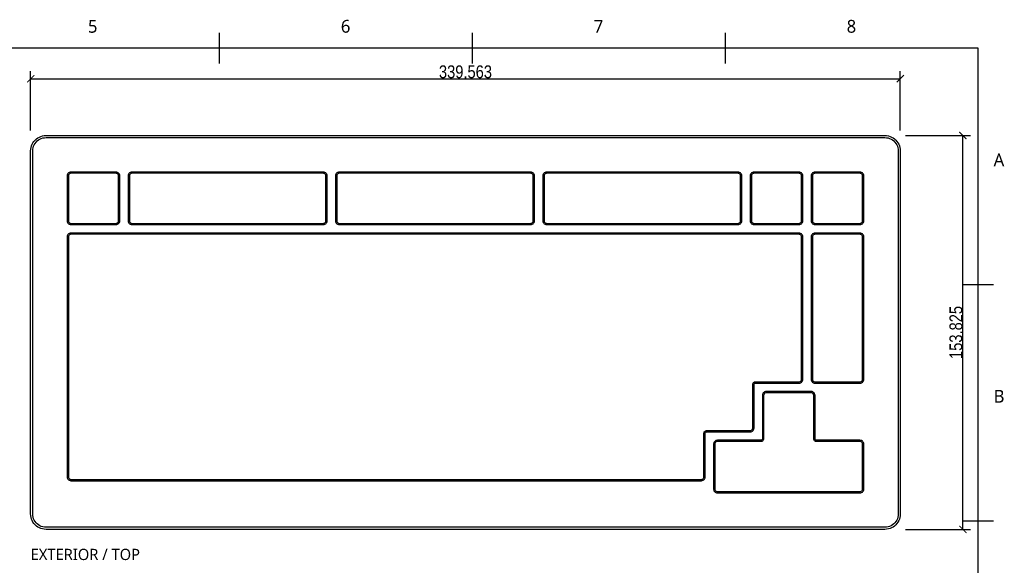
# Model space of a CAD drawing. Header units: millimetres. Extents: x 9 to 415, y 5 to 293.
# Tile 11 of 11: x 223 to 415, y 186 to 293. Entities that reach past the tile are written whole.
import ezdxf

# ---------------------------------------------------------------- set-up
doc = ezdxf.new("R2010")
doc.units = ezdxf.units.MM
for name, color, linetype in [('DIMENSIONS', 7, 'Continuous'), ('NOTES', 7, 'Continuous'), ('VISIBLE', 7, 'Continuous')]:
    doc.layers.add(name, color=color, linetype=linetype)
doc.styles.add('OpenSans', font='OpenSans-Regular.ttf')
doc.styles.add('OpenSansCondensed-Light', font='OpenSansCondensed-Light.ttf')
doc.dimstyles.new('EZDXF', dxfattribs={"dimtxt": 0.25, "dimasz": 0.175, "dimexe": 0.375, "dimexo": 0.125, "dimgap": 0.1, "dimtad": 1, "dimlfac": 100, "dimzin": 12, "dimdsep": 46, "dimtxsty": 'OpenSansCondensed-Light', "dimblk": 'ARCHTICK', "dimcen": 2.5, "dimazin": 3, "dimtfac": 0.5, "dimtmove": 2, "dimatfit": 3})

# ---------------------------------------------------------------- blocks, each defined once
blk = doc.blocks.new('_ARCHTICK')
at = {"color": 0, "linetype": 'BYBLOCK', "const_width": 0.15}
blk.add_lwpolyline([(-0.5, -0.5), (0.5, 0.5)], dxfattribs=at)

msp = doc.modelspace()

# ---------------------------------------------------------------- linework, layer by layer
at = {"layer": 'VISIBLE'}
for points in [[(261.875, 284), (261.875, 290)], [(311.25, 284), (311.25, 290)], [(360.625, 284), (360.625, 290)], [(15, 10), (410, 10), (410, 287), (15, 287), (15, 10)], [(225, 266.9125), (225.01886, 267.24839), (225.07522, 267.58006), (225.16835, 267.90334), (225.29709, 268.21415), (225.45983, 268.5086), (225.65451, 268.78297), (225.87868, 269.03382), (226.12953, 269.25799), (226.4039, 269.45267), (226.69835, 269.61541), (227.00916, 269.74415), (227.33244, 269.83728), (227.66411, 269.89364), (228, 269.9125)], [(225.4, 266.9125), (225.41896, 267.2259), (225.47555, 267.53472), (225.56896, 267.83447), (225.69781, 268.12078), (225.86024, 268.38947), (226.05387, 268.63662), (226.27588, 268.85863), (226.52303, 269.05226), (226.79172, 269.21469), (227.07803, 269.34354), (227.37778, 269.43695), (227.6866, 269.49354), (228, 269.5125)], [(228, 269.9125), (391.78125, 269.9125)], [(228, 269.5125), (391.78125, 269.5125)], [(391.78125, 269.9125), (392.11714, 269.89364), (392.44881, 269.83728), (392.77209, 269.74415), (393.0829, 269.61541), (393.37735, 269.45267), (393.65172, 269.25799), (393.90257, 269.03382), (394.12674, 268.78297), (394.32142, 268.5086), (394.48416, 268.21415), (394.6129, 267.90334), (394.70603, 267.58006), (394.76239, 267.24839), (394.78125, 266.9125)], [(391.78125, 269.5125), (392.09465, 269.49354), (392.40347, 269.43695), (392.70322, 269.34354), (392.98953, 269.21469), (393.25822, 269.05226), (393.50537, 268.85863), (393.72738, 268.63662), (393.92101, 268.38947), (394.08344, 268.12078), (394.21229, 267.83447), (394.3057, 267.53472), (394.36229, 267.2259), (394.38125, 266.9125)], [(225, 196), (225, 266.9125)], [(225.4, 196), (225.4, 266.9125)], [(394.38125, 266.9125), (394.38125, 196)], [(394.78125, 266.9125), (394.78125, 196)], [(232.875, 262.7875), (232.70811, 262.7687), (232.54959, 262.71323), (232.40738, 262.62387), (232.28863, 262.50512), (232.19927, 262.36291), (232.1438, 262.20439), (232.125, 262.0375)], [(232.125, 262.0375), (232.125, 253.2625)], [(232.875, 262.5375), (232.74559, 262.52046), (232.625, 262.47051), (232.52145, 262.39105), (232.44199, 262.2875), (232.39204, 262.16691), (232.375, 262.0375)], [(232.375, 262.0375), (232.375, 253.2625)], [(241.65, 262.7875), (232.875, 262.7875)], [(241.65, 262.5375), (232.875, 262.5375)], [(242.4, 262.0375), (242.3812, 262.20439), (242.32573, 262.36291), (242.23637, 262.50512), (242.11762, 262.62387), (241.97541, 262.71323), (241.81689, 262.7687), (241.65, 262.7875)], [(242.15, 262.0375), (242.13296, 262.16691), (242.08301, 262.2875), (242.00355, 262.39105), (241.9, 262.47051), (241.77941, 262.52046), (241.65, 262.5375)], [(242.15, 253.2625), (242.15, 262.0375)], [(242.4, 253.2625), (242.4, 262.0375)], [(244.78125, 262.7875), (244.61436, 262.7687), (244.45584, 262.71323), (244.31363, 262.62387), (244.19488, 262.50512), (244.10552, 262.36291), (244.05005, 262.20439), (244.03125, 262.0375)], [(244.03125, 262.0375), (244.03125, 253.2625)], [(244.78125, 262.5375), (244.65184, 262.52046), (244.53125, 262.47051), (244.4277, 262.39105), (244.34824, 262.2875), (244.29829, 262.16691), (244.28125, 262.0375)], [(244.28125, 262.0375), (244.28125, 253.2625)], [(282.13125, 262.7875), (244.78125, 262.7875)], [(282.13125, 262.5375), (244.78125, 262.5375)], [(282.88125, 262.0375), (282.86245, 262.20439), (282.80698, 262.36291), (282.71762, 262.50512), (282.59887, 262.62387), (282.45666, 262.71323), (282.29814, 262.7687), (282.13125, 262.7875)], [(282.63125, 262.0375), (282.61421, 262.16691), (282.56426, 262.2875), (282.4848, 262.39105), (282.38125, 262.47051), (282.26066, 262.52046), (282.13125, 262.5375)], [(282.63125, 253.2625), (282.63125, 262.0375)], [(282.88125, 253.2625), (282.88125, 262.0375)], [(285.2625, 262.7875), (285.09561, 262.7687), (284.93709, 262.71323), (284.79488, 262.62387), (284.67613, 262.50512), (284.58677, 262.36291), (284.5313, 262.20439), (284.5125, 262.0375)], [(284.5125, 262.0375), (284.5125, 253.2625)], [(285.2625, 262.5375), (285.13309, 262.52046), (285.0125, 262.47051), (284.90895, 262.39105), (284.82949, 262.2875), (284.77954, 262.16691), (284.7625, 262.0375)], [(284.7625, 262.0375), (284.7625, 253.2625)], [(322.6125, 262.7875), (285.2625, 262.7875)], [(322.6125, 262.5375), (285.2625, 262.5375)], [(323.3625, 262.0375), (323.3437, 262.20439), (323.28823, 262.36291), (323.19887, 262.50512), (323.08012, 262.62387), (322.93791, 262.71323), (322.77939, 262.7687), (322.6125, 262.7875)], [(323.1125, 262.0375), (323.09546, 262.16691), (323.04551, 262.2875), (322.96605, 262.39105), (322.8625, 262.47051), (322.74191, 262.52046), (322.6125, 262.5375)], [(323.1125, 253.2625), (323.1125, 262.0375)], [(323.3625, 253.2625), (323.3625, 262.0375)], [(325.74375, 262.7875), (325.57686, 262.7687), (325.41834, 262.71323), (325.27613, 262.62387), (325.15738, 262.50512), (325.06802, 262.36291), (325.01255, 262.20439), (324.99375, 262.0375)], [(324.99375, 262.0375), (324.99375, 253.2625)], [(325.74375, 262.5375), (325.61434, 262.52046), (325.49375, 262.47051), (325.3902, 262.39105), (325.31074, 262.2875), (325.26079, 262.16691), (325.24375, 262.0375)], [(325.24375, 262.0375), (325.24375, 253.2625)], [(363.09375, 262.7875), (325.74375, 262.7875)], [(363.09375, 262.5375), (325.74375, 262.5375)], [(363.84375, 262.0375), (363.82495, 262.20439), (363.76948, 262.36291), (363.68012, 262.50512), (363.56137, 262.62387), (363.41916, 262.71323), (363.26064, 262.7687), (363.09375, 262.7875)], [(363.59375, 262.0375), (363.57671, 262.16691), (363.52676, 262.2875), (363.4473, 262.39105), (363.34375, 262.47051), (363.22316, 262.52046), (363.09375, 262.5375)], [(363.59375, 253.2625), (363.59375, 262.0375)], [(363.84375, 253.2625), (363.84375, 262.0375)], [(366.225, 262.7875), (366.05811, 262.7687), (365.89959, 262.71323), (365.75738, 262.62387), (365.63863, 262.50512), (365.54927, 262.36291), (365.4938, 262.20439), (365.475, 262.0375)], [(365.475, 262.0375), (365.475, 253.2625)], [(366.225, 262.5375), (366.09559, 262.52046), (365.975, 262.47051), (365.87145, 262.39105), (365.79199, 262.2875), (365.74204, 262.16691), (365.725, 262.0375)], [(365.725, 262.0375), (365.725, 253.2625)], [(375, 262.7875), (366.225, 262.7875)], [(375, 262.5375), (366.225, 262.5375)], [(375.75, 262.0375), (375.7312, 262.20439), (375.67573, 262.36291), (375.58637, 262.50512), (375.46762, 262.62387), (375.32541, 262.71323), (375.16689, 262.7687), (375, 262.7875)], [(375.5, 262.0375), (375.48296, 262.16691), (375.43301, 262.2875), (375.35355, 262.39105), (375.25, 262.47051), (375.12941, 262.52046), (375, 262.5375)], [(375.5, 253.2625), (375.5, 262.0375)], [(375.75, 253.2625), (375.75, 262.0375)], [(378.13125, 262.7875), (377.96436, 262.7687), (377.80584, 262.71323), (377.66363, 262.62387), (377.54488, 262.50512), (377.45552, 262.36291), (377.40005, 262.20439), (377.38125, 262.0375)], [(377.38125, 262.0375), (377.38125, 253.2625)], [(378.13125, 262.5375), (378.00184, 262.52046), (377.88125, 262.47051), (377.7777, 262.39105), (377.69824, 262.2875), (377.64829, 262.16691), (377.63125, 262.0375)], [(377.63125, 262.0375), (377.63125, 253.2625)], [(386.90625, 262.7875), (378.13125, 262.7875)], [(386.90625, 262.5375), (378.13125, 262.5375)], [(387.65625, 262.0375), (387.63745, 262.20439), (387.58198, 262.36291), (387.49262, 262.50512), (387.37387, 262.62387), (387.23166, 262.71323), (387.07314, 262.7687), (386.90625, 262.7875)], [(387.40625, 262.0375), (387.38921, 262.16691), (387.33926, 262.2875), (387.2598, 262.39105), (387.15625, 262.47051), (387.03566, 262.52046), (386.90625, 262.5375)], [(387.40625, 253.2625), (387.40625, 262.0375)], [(387.65625, 253.2625), (387.65625, 262.0375)], [(232.125, 253.2625), (232.1438, 253.09561), (232.19927, 252.93709), (232.28863, 252.79488), (232.40738, 252.67613), (232.54959, 252.58677), (232.70811, 252.5313), (232.875, 252.5125)], [(232.375, 253.2625), (232.39204, 253.13309), (232.44199, 253.0125), (232.52145, 252.90895), (232.625, 252.82949), (232.74559, 252.77954), (232.875, 252.7625)], [(232.875, 252.7625), (241.65, 252.7625)], [(232.875, 252.5125), (241.65, 252.5125)], [(241.65, 252.5125), (241.81689, 252.5313), (241.97541, 252.58677), (242.11762, 252.67613), (242.23637, 252.79488), (242.32573, 252.93709), (242.3812, 253.09561), (242.4, 253.2625)], [(241.65, 252.7625), (241.77941, 252.77954), (241.9, 252.82949), (242.00355, 252.90895), (242.08301, 253.0125), (242.13296, 253.13309), (242.15, 253.2625)], [(244.03125, 253.2625), (244.05005, 253.09561), (244.10552, 252.93709), (244.19488, 252.79488), (244.31363, 252.67613), (244.45584, 252.58677), (244.61436, 252.5313), (244.78125, 252.5125)], [(244.28125, 253.2625), (244.29829, 253.13309), (244.34824, 253.0125), (244.4277, 252.90895), (244.53125, 252.82949), (244.65184, 252.77954), (244.78125, 252.7625)], [(244.78125, 252.7625), (282.13125, 252.7625)], [(244.78125, 252.5125), (282.13125, 252.5125)], [(282.13125, 252.5125), (282.29814, 252.5313), (282.45666, 252.58677), (282.59887, 252.67613), (282.71762, 252.79488), (282.80698, 252.93709), (282.86245, 253.09561), (282.88125, 253.2625)], [(282.13125, 252.7625), (282.26066, 252.77954), (282.38125, 252.82949), (282.4848, 252.90895), (282.56426, 253.0125), (282.61421, 253.13309), (282.63125, 253.2625)], [(284.5125, 253.2625), (284.5313, 253.09561), (284.58677, 252.93709), (284.67613, 252.79488), (284.79488, 252.67613), (284.93709, 252.58677), (285.09561, 252.5313), (285.2625, 252.5125)], [(284.7625, 253.2625), (284.77954, 253.13309), (284.82949, 253.0125), (284.90895, 252.90895), (285.0125, 252.82949), (285.13309, 252.77954), (285.2625, 252.7625)], [(285.2625, 252.7625), (322.6125, 252.7625)], [(285.2625, 252.5125), (322.6125, 252.5125)], [(322.6125, 252.5125), (322.77939, 252.5313), (322.93791, 252.58677), (323.08012, 252.67613), (323.19887, 252.79488), (323.28823, 252.93709), (323.3437, 253.09561), (323.3625, 253.2625)], [(322.6125, 252.7625), (322.74191, 252.77954), (322.8625, 252.82949), (322.96605, 252.90895), (323.04551, 253.0125), (323.09546, 253.13309), (323.1125, 253.2625)], [(324.99375, 253.2625), (325.01255, 253.09561), (325.06802, 252.93709), (325.15738, 252.79488), (325.27613, 252.67613), (325.41834, 252.58677), (325.57686, 252.5313), (325.74375, 252.5125)], [(325.24375, 253.2625), (325.26079, 253.13309), (325.31074, 253.0125), (325.3902, 252.90895), (325.49375, 252.82949), (325.61434, 252.77954), (325.74375, 252.7625)], [(325.74375, 252.7625), (363.09375, 252.7625)], [(325.74375, 252.5125), (363.09375, 252.5125)], [(363.09375, 252.5125), (363.26064, 252.5313), (363.41916, 252.58677), (363.56137, 252.67613), (363.68012, 252.79488), (363.76948, 252.93709), (363.82495, 253.09561), (363.84375, 253.2625)], [(363.09375, 252.7625), (363.22316, 252.77954), (363.34375, 252.82949), (363.4473, 252.90895), (363.52676, 253.0125), (363.57671, 253.13309), (363.59375, 253.2625)], [(365.475, 253.2625), (365.4938, 253.09561), (365.54927, 252.93709), (365.63863, 252.79488), (365.75738, 252.67613), (365.89959, 252.58677), (366.05811, 252.5313), (366.225, 252.5125)], [(365.725, 253.2625), (365.74204, 253.13309), (365.79199, 253.0125), (365.87145, 252.90895), (365.975, 252.82949), (366.09559, 252.77954), (366.225, 252.7625)], [(366.225, 252.7625), (375, 252.7625)], [(366.225, 252.5125), (375, 252.5125)], [(375, 252.5125), (375.16689, 252.5313), (375.32541, 252.58677), (375.46762, 252.67613), (375.58637, 252.79488), (375.67573, 252.93709), (375.7312, 253.09561), (375.75, 253.2625)], [(375, 252.7625), (375.12941, 252.77954), (375.25, 252.82949), (375.35355, 252.90895), (375.43301, 253.0125), (375.48296, 253.13309), (375.5, 253.2625)], [(377.38125, 253.2625), (377.40005, 253.09561), (377.45552, 252.93709), (377.54488, 252.79488), (377.66363, 252.67613), (377.80584, 252.58677), (377.96436, 252.5313), (378.13125, 252.5125)], [(377.63125, 253.2625), (377.64829, 253.13309), (377.69824, 253.0125), (377.7777, 252.90895), (377.88125, 252.82949), (378.00184, 252.77954), (378.13125, 252.7625)], [(378.13125, 252.7625), (386.90625, 252.7625)], [(378.13125, 252.5125), (386.90625, 252.5125)], [(386.90625, 252.5125), (387.07314, 252.5313), (387.23166, 252.58677), (387.37387, 252.67613), (387.49262, 252.79488), (387.58198, 252.93709), (387.63745, 253.09561), (387.65625, 253.2625)], [(386.90625, 252.7625), (387.03566, 252.77954), (387.15625, 252.82949), (387.2598, 252.90895), (387.33926, 253.0125), (387.38921, 253.13309), (387.40625, 253.2625)], [(232.875, 250.88125), (232.70811, 250.86245), (232.54959, 250.80698), (232.40738, 250.71762), (232.28863, 250.59887), (232.19927, 250.45666), (232.1438, 250.29814), (232.125, 250.13125)], [(232.125, 250.13125), (232.125, 203.25625)], [(232.875, 250.63125), (232.74559, 250.61421), (232.625, 250.56426), (232.52145, 250.4848), (232.44199, 250.38125), (232.39204, 250.26066), (232.375, 250.13125)], [(232.375, 250.13125), (232.375, 203.25625)], [(375, 250.88125), (232.875, 250.88125)], [(375, 250.63125), (232.875, 250.63125)], [(375.75, 250.13125), (375.7312, 250.29814), (375.67573, 250.45666), (375.58637, 250.59887), (375.46762, 250.71762), (375.32541, 250.80698), (375.16689, 250.86245), (375, 250.88125)], [(375.5, 250.13125), (375.48296, 250.26066), (375.43301, 250.38125), (375.35355, 250.4848), (375.25, 250.56426), (375.12941, 250.61421), (375, 250.63125)], [(375.5, 222.30625), (375.5, 250.13125)], [(375.75, 222.30625), (375.75, 250.13125)], [(378.13125, 250.88125), (377.96436, 250.86245), (377.80584, 250.80698), (377.66363, 250.71762), (377.54488, 250.59887), (377.45552, 250.45666), (377.40005, 250.29814), (377.38125, 250.13125)], [(377.38125, 250.13125), (377.38125, 222.30625)], [(378.13125, 250.63125), (378.00184, 250.61421), (377.88125, 250.56426), (377.7777, 250.4848), (377.69824, 250.38125), (377.64829, 250.26066), (377.63125, 250.13125)], [(377.63125, 250.13125), (377.63125, 222.30625)], [(386.90625, 250.88125), (378.13125, 250.88125)], [(386.90625, 250.63125), (378.13125, 250.63125)], [(387.65625, 250.13125), (387.63745, 250.29814), (387.58198, 250.45666), (387.49262, 250.59887), (387.37387, 250.71762), (387.23166, 250.80698), (387.07314, 250.86245), (386.90625, 250.88125)], [(387.40625, 250.13125), (387.38921, 250.26066), (387.33926, 250.38125), (387.2598, 250.4848), (387.15625, 250.56426), (387.03566, 250.61421), (386.90625, 250.63125)], [(387.40625, 222.30625), (387.40625, 250.13125)], [(387.65625, 222.30625), (387.65625, 250.13125)], [(407, 240.83333), (413, 240.83333)], [(365.975, 221.30625), (365.99204, 221.43566), (366.04199, 221.55625), (366.12145, 221.6598), (366.225, 221.73926), (366.34559, 221.78921), (366.475, 221.80625)], [(365.975, 212.78125), (365.975, 221.30625)], [(366.225, 221.30625), (366.24403, 221.40192), (366.29822, 221.48303), (366.37933, 221.53722), (366.475, 221.55625)], [(366.225, 212.78125), (366.225, 221.30625)], [(366.475, 221.80625), (375, 221.80625)], [(366.475, 221.55625), (375, 221.55625)], [(375, 221.55625), (375.16689, 221.57505), (375.32541, 221.63052), (375.46762, 221.71988), (375.58637, 221.83863), (375.67573, 221.98084), (375.7312, 222.13936), (375.75, 222.30625)], [(375, 221.80625), (375.12941, 221.82329), (375.25, 221.87324), (375.35355, 221.9527), (375.43301, 222.05625), (375.48296, 222.17684), (375.5, 222.30625)], [(377.38125, 222.30625), (377.40005, 222.13936), (377.45552, 221.98084), (377.54488, 221.83863), (377.66363, 221.71988), (377.80584, 221.63052), (377.96436, 221.57505), (378.13125, 221.55625)], [(377.63125, 222.30625), (377.64829, 222.17684), (377.69824, 222.05625), (377.7777, 221.9527), (377.88125, 221.87324), (378.00184, 221.82329), (378.13125, 221.80625)], [(378.13125, 221.80625), (386.90625, 221.80625)], [(378.13125, 221.55625), (386.90625, 221.55625)], [(386.90625, 221.55625), (387.07314, 221.57505), (387.23166, 221.63052), (387.37387, 221.71988), (387.49262, 221.83863), (387.58198, 221.98084), (387.63745, 222.13936), (387.65625, 222.30625)], [(386.90625, 221.80625), (387.03566, 221.82329), (387.15625, 221.87324), (387.2598, 221.9527), (387.33926, 222.05625), (387.38921, 222.17684), (387.40625, 222.30625)], [(368.60625, 219.925), (368.43936, 219.9062), (368.28084, 219.85073), (368.13863, 219.76137), (368.01988, 219.64262), (367.93052, 219.50041), (367.87505, 219.34189), (367.85625, 219.175)], [(367.85625, 219.175), (367.85625, 210.65)], [(368.60625, 219.675), (368.47684, 219.65796), (368.35625, 219.60801), (368.2527, 219.52855), (368.17324, 219.425), (368.12329, 219.30441), (368.10625, 219.175)], [(368.10625, 219.175), (368.10625, 210.65)], [(377.38125, 219.925), (368.60625, 219.925)], [(377.38125, 219.675), (368.60625, 219.675)], [(378.13125, 219.175), (378.11245, 219.34189), (378.05698, 219.50041), (377.96762, 219.64262), (377.84887, 219.76137), (377.70666, 219.85073), (377.54814, 219.9062), (377.38125, 219.925)], [(377.88125, 219.175), (377.86421, 219.30441), (377.81426, 219.425), (377.7348, 219.52855), (377.63125, 219.60801), (377.51066, 219.65796), (377.38125, 219.675)], [(377.88125, 210.65), (377.88125, 219.175)], [(378.13125, 210.65), (378.13125, 219.175)], [(356.45, 211.78125), (356.46704, 211.91066), (356.51699, 212.03125), (356.59645, 212.1348), (356.7, 212.21426), (356.82059, 212.26421), (356.95, 212.28125)], [(356.45, 203.25625), (356.45, 211.78125)], [(356.7, 211.78125), (356.71903, 211.87692), (356.77322, 211.95803), (356.85433, 212.01222), (356.95, 212.03125)], [(356.7, 203.25625), (356.7, 211.78125)], [(356.95, 212.28125), (365.475, 212.28125)], [(356.95, 212.03125), (365.475, 212.03125)], [(365.475, 212.03125), (365.64189, 212.05005), (365.80041, 212.10552), (365.94262, 212.19488), (366.06137, 212.31363), (366.15073, 212.45584), (366.2062, 212.61436), (366.225, 212.78125)], [(365.475, 212.28125), (365.60441, 212.29829), (365.725, 212.34824), (365.82855, 212.4277), (365.90801, 212.53125), (365.95796, 212.65184), (365.975, 212.78125)], [(359.08125, 210.4), (358.91436, 210.3812), (358.75584, 210.32573), (358.61363, 210.23637), (358.49488, 210.11762), (358.40552, 209.97541), (358.35005, 209.81689), (358.33125, 209.65)], [(358.33125, 209.65), (358.33125, 200.875)], [(359.08125, 210.15), (358.95184, 210.13296), (358.83125, 210.08301), (358.7277, 210.00355), (358.64824, 209.9), (358.59829, 209.77941), (358.58125, 209.65)], [(358.58125, 209.65), (358.58125, 200.875)], [(367.60625, 210.4), (359.08125, 210.4)], [(367.60625, 210.15), (359.08125, 210.15)], [(367.85625, 210.65), (367.83722, 210.55433), (367.78303, 210.47322), (367.70192, 210.41903), (367.60625, 210.4)], [(368.10625, 210.65), (368.08921, 210.52059), (368.03926, 210.4), (367.9598, 210.29645), (367.85625, 210.21699), (367.73566, 210.16704), (367.60625, 210.15)], [(378.38125, 210.15), (378.25184, 210.16704), (378.13125, 210.21699), (378.0277, 210.29645), (377.94824, 210.4), (377.89829, 210.52059), (377.88125, 210.65)], [(378.38125, 210.4), (378.28558, 210.41903), (378.20447, 210.47322), (378.15028, 210.55433), (378.13125, 210.65)], [(386.90625, 210.4), (378.38125, 210.4)], [(386.90625, 210.15), (378.38125, 210.15)], [(387.65625, 209.65), (387.63745, 209.81689), (387.58198, 209.97541), (387.49262, 210.11762), (387.37387, 210.23637), (387.23166, 210.32573), (387.07314, 210.3812), (386.90625, 210.4)], [(387.40625, 209.65), (387.38921, 209.77941), (387.33926, 209.9), (387.2598, 210.00355), (387.15625, 210.08301), (387.03566, 210.13296), (386.90625, 210.15)], [(387.40625, 200.875), (387.40625, 209.65)], [(387.65625, 200.875), (387.65625, 209.65)], [(232.125, 203.25625), (232.1438, 203.08936), (232.19927, 202.93084), (232.28863, 202.78863), (232.40738, 202.66988), (232.54959, 202.58052), (232.70811, 202.52505), (232.875, 202.50625)], [(232.375, 203.25625), (232.39204, 203.12684), (232.44199, 203.00625), (232.52145, 202.9027), (232.625, 202.82324), (232.74559, 202.77329), (232.875, 202.75625)], [(232.875, 202.75625), (355.95, 202.75625)], [(232.875, 202.50625), (355.95, 202.50625)], [(355.95, 202.50625), (356.11689, 202.52505), (356.27541, 202.58052), (356.41762, 202.66988), (356.53637, 202.78863), (356.62573, 202.93084), (356.6812, 203.08936), (356.7, 203.25625)], [(355.95, 202.75625), (356.07941, 202.77329), (356.2, 202.82324), (356.30355, 202.9027), (356.38301, 203.00625), (356.43296, 203.12684), (356.45, 203.25625)], [(358.33125, 200.875), (358.35005, 200.70811), (358.40552, 200.54959), (358.49488, 200.40738), (358.61363, 200.28863), (358.75584, 200.19927), (358.91436, 200.1438), (359.08125, 200.125)], [(358.58125, 200.875), (358.59829, 200.74559), (358.64824, 200.625), (358.7277, 200.52145), (358.83125, 200.44199), (358.95184, 200.39204), (359.08125, 200.375)], [(359.08125, 200.375), (386.90625, 200.375)], [(359.08125, 200.125), (386.90625, 200.125)], [(386.90625, 200.125), (387.07314, 200.1438), (387.23166, 200.19927), (387.37387, 200.28863), (387.49262, 200.40738), (387.58198, 200.54959), (387.63745, 200.70811), (387.65625, 200.875)], [(386.90625, 200.375), (387.03566, 200.39204), (387.15625, 200.44199), (387.2598, 200.52145), (387.33926, 200.625), (387.38921, 200.74559), (387.40625, 200.875)], [(228, 193), (227.66411, 193.01886), (227.33244, 193.07522), (227.00916, 193.16835), (226.69835, 193.29709), (226.4039, 193.45983), (226.12953, 193.65451), (225.87868, 193.87868), (225.65451, 194.12953), (225.45983, 194.4039), (225.29709, 194.69835), (225.16835, 195.00916), (225.07522, 195.33244), (225.01886, 195.66411), (225, 196)], [(228, 193.4), (227.6866, 193.41896), (227.37778, 193.47555), (227.07803, 193.56896), (226.79172, 193.69781), (226.52303, 193.86024), (226.27588, 194.05387), (226.05387, 194.27588), (225.86024, 194.52303), (225.69781, 194.79172), (225.56896, 195.07803), (225.47555, 195.37778), (225.41896, 195.6866), (225.4, 196)], [(394.38125, 196), (394.36229, 195.6866), (394.3057, 195.37778), (394.21229, 195.07803), (394.08344, 194.79172), (393.92101, 194.52303), (393.72738, 194.27588), (393.50537, 194.05387), (393.25822, 193.86024), (392.98953, 193.69781), (392.70322, 193.56896), (392.40347, 193.47555), (392.09465, 193.41896), (391.78125, 193.4)], [(394.78125, 196), (394.76239, 195.66411), (394.70603, 195.33244), (394.6129, 195.00916), (394.48416, 194.69835), (394.32142, 194.4039), (394.12674, 194.12953), (393.90257, 193.87868), (393.65172, 193.65451), (393.37735, 193.45983), (393.0829, 193.29709), (392.77209, 193.16835), (392.44881, 193.07522), (392.11714, 193.01886), (391.78125, 193)], [(407, 194.66667), (413, 194.66667)], [(391.78125, 193.4), (228, 193.4)], [(391.78125, 193), (228, 193)]]:
    msp.add_lwpolyline(points, dxfattribs=at)

# ---------------------------------------------------------------- texts
at = {"layer": 'NOTES', "style": 'OpenSans'}
for s, height, p in [('5', 2.5, (236.1875, 290)), ('6', 2.5, (285.5625, 290)), ('7', 2.5, (334.9375, 290)), ('8', 2.5, (384.3125, 290)), ('A', 2.5, (413, 263.91667)), ('B', 2.5, (413, 217.75)), ('EXTERIOR / TOP', 2.2, (225, 187))]:
    msp.add_text(s, height=height, dxfattribs=at).set_placement(p)

# ---------------------------------------------------------------- dimensions: what is measured, and where the dimension line sits
at = {"layer": 'DIMENSIONS'}
msp.add_linear_dim(base=(225, 281), p1=(225, 269.9125), p2=(394.78125, 269.9125), text='339.563', dimstyle='EZDXF', override={"dimtxt": 2.5, "dimasz": 1.4, "dimexe": 1.5, "dimexo": 1, "dimtad": 1, "dimdec": 3, "dimlfac": 2, "dimzin": 8}, dxfattribs=at).render()
msp.add_linear_dim(base=(407, 193), p1=(394.78125, 193), p2=(394.78125, 269.9125), angle=90, text='153.825', dimstyle='EZDXF', override={"dimtxt": 2.5, "dimasz": 1.4, "dimexe": 1.5, "dimexo": 1, "dimtad": 1, "dimdec": 3, "dimlfac": 2, "dimzin": 8}, dxfattribs=at).render()

doc.saveas('drawing.dxf')
